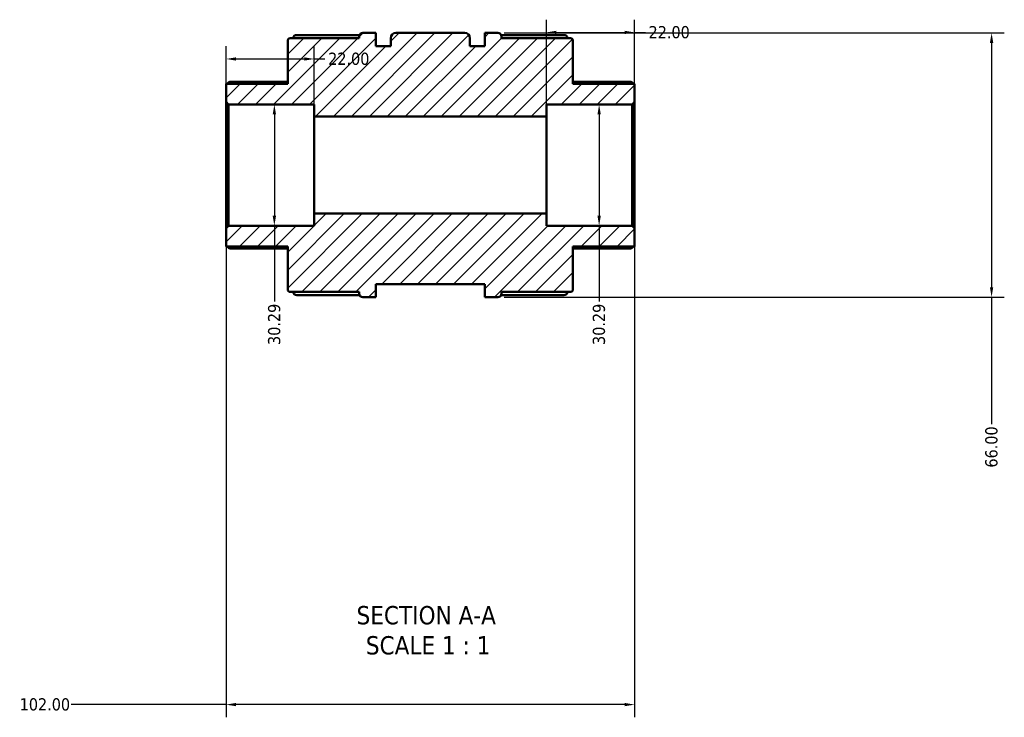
# Model space of a CAD drawing. Header units: millimetres. Extents: x 0 to 937, y -378 to 713.
# Tile 2 of 12: x 349 to 595, y -378 to -204. Entities that reach past the tile are written whole.
import ezdxf

# ---------------------------------------------------------------- set-up
doc = ezdxf.new("R2010")
doc.units = ezdxf.units.MM
for name, color, linetype, lineweight in [('Dimension (ANSI)', 7, 'Continuous', 25), ('Hatch (ANSI)', 7, 'Continuous', 18), ('Symbol (ANSI)', 7, 'Continuous', 25), ('Visible (ANSI)', 7, 'Continuous', 50)]:
    doc.layers.add(name, color=color, linetype=linetype, lineweight=lineweight)
doc.styles.add('Label Text (ANSI)', font='tahoma.ttf')
doc.styles.add('Note Text (ANSI)', font='tahoma.ttf')
doc.dimstyles.new('Default - mm (ANSI)', dxfattribs={"dimtxt": 3.048, "dimasz": 2.5, "dimexe": 3.175, "dimexo": 1.6002, "dimgap": 0.8, "dimtad": 0, "dimtoh": 1, "dimrnd": 1e-08, "dimzin": 4, "dimdsep": 46, "dimtxsty": 'Note Text (ANSI)', "dimcen": 0.09, "dimdle": 10, "dimclrd": 256, "dimclre": 256, "dimclrt": 256, "dimadec": 1, "dimazin": 1, "dimtfac": 1, "dimtofl": 0, "dimtmove": 0, "dimatfit": 3, "dimfxl": 1, "dimtolj": 1, "dimtzin": 4, "dimlwd": -1, "dimlwe": -1, "dimarcsym": 0})

# ---------------------------------------------------------------- blocks, each defined once
blk = doc.blocks.new('*D7')
at = {"layer": 'Defpoints', "color": 0, "transparency": 16777216}
for p in [(493.77, -225.12), (493.77, -255.41), (493.77, -255.41)]:
    blk.add_point(p, dxfattribs=at)
at = {"layer": 'Dimension (ANSI)', "transparency": 16777216}
for p, q in [((493.77, -227.62), (493.77, -252.91)), ((493.77, -255.41), (493.77, -274.33))]:
    blk.add_line(p, q, dxfattribs=at)
for points in [[(493.35, -227.62), (494.19, -227.62), (493.77, -225.12)], [(493.35, -252.91), (494.19, -252.91), (493.77, -255.41)]]:
    blk.add_solid(points, dxfattribs=at)
at = {"layer": 'Dimension (ANSI)', "transparency": 16777216, "insert": (492.18, -285.18), "char_height": 3.048, "attachment_point": 1, "rotation": 90, "style": 'Note Text (ANSI)'}
blk.add_mtext('\\A1;30.29', dxfattribs=at)
blk = doc.blocks.new('*D8')
at = {"layer": 'Defpoints', "color": 0, "transparency": 16777216}
for p in [(400.62, -256.01), (502.62, -256.01), (400.62, -374.98)]:
    blk.add_point(p, dxfattribs=at)
at = {"layer": 'Dimension (ANSI)', "transparency": 16777216}
for p, q in [((400.62, -257.61), (400.62, -378.15)), ((502.62, -257.61), (502.62, -378.15)), ((400.62, -374.98), (361.96, -374.98)), ((500.12, -374.98), (403.12, -374.98))]:
    blk.add_line(p, q, dxfattribs=at)
for points in [[(403.12, -374.56), (403.12, -375.39), (400.62, -374.98)], [(500.12, -374.56), (500.12, -375.39), (502.62, -374.98)]]:
    blk.add_solid(points, dxfattribs=at)
at = {"layer": 'Dimension (ANSI)', "transparency": 16777216, "insert": (349.08, -373.39), "char_height": 3.048, "attachment_point": 1, "style": 'Note Text (ANSI)'}
blk.add_mtext('\\A1;102.00', dxfattribs=at)
blk = doc.blocks.new('*D9')
at = {"layer": 'Defpoints', "color": 0, "transparency": 16777216}
for p in [(412.67, -225.12), (412.67, -255.41), (412.67, -255.41)]:
    blk.add_point(p, dxfattribs=at)
at = {"layer": 'Dimension (ANSI)', "transparency": 16777216}
for p, q in [((412.67, -227.62), (412.67, -252.91)), ((412.67, -255.41), (412.67, -274.33))]:
    blk.add_line(p, q, dxfattribs=at)
for points in [[(412.26, -227.62), (413.09, -227.62), (412.67, -225.12)], [(412.26, -252.91), (413.09, -252.91), (412.67, -255.41)]]:
    blk.add_solid(points, dxfattribs=at)
at = {"layer": 'Dimension (ANSI)', "transparency": 16777216, "insert": (411.09, -285.18), "char_height": 3.048, "attachment_point": 1, "rotation": 90, "style": 'Note Text (ANSI)'}
blk.add_mtext('\\A1;30.29', dxfattribs=at)
blk = doc.blocks.new('*D10')
at = {"layer": 'Defpoints', "color": 0, "transparency": 16777216}
for p in [(422.62, -213.77), (400.62, -224.51), (422.62, -228.15)]:
    blk.add_point(p, dxfattribs=at)
at = {"layer": 'Dimension (ANSI)', "transparency": 16777216}
for p, q in [((400.62, -222.91), (400.62, -210.6)), ((422.62, -226.55), (422.62, -210.6)), ((403.12, -213.77), (420.12, -213.77)), ((422.62, -213.77), (425.31, -213.77))]:
    blk.add_line(p, q, dxfattribs=at)
for points in [[(403.12, -213.36), (403.12, -214.19), (400.62, -213.77)], [(420.12, -213.36), (420.12, -214.19), (422.62, -213.77)]]:
    blk.add_solid(points, dxfattribs=at)
at = {"layer": 'Dimension (ANSI)', "transparency": 16777216, "insert": (426.11, -212.19), "char_height": 3.048, "attachment_point": 1, "style": 'Note Text (ANSI)'}
blk.add_mtext('\\A1;22.00', dxfattribs=at)
blk = doc.blocks.new('*D11')
at = {"layer": 'Defpoints', "color": 0, "transparency": 16777216}
for p in [(502.62, -207.14), (502.62, -224.51), (480.62, -228.15)]:
    blk.add_point(p, dxfattribs=at)
at = {"layer": 'Dimension (ANSI)', "transparency": 16777216}
for p, q in [((480.62, -226.55), (480.62, -203.96)), ((502.62, -222.91), (502.62, -203.96)), ((483.12, -207.14), (500.12, -207.14)), ((502.62, -207.14), (505.31, -207.14))]:
    blk.add_line(p, q, dxfattribs=at)
for points in [[(483.12, -206.72), (483.12, -207.55), (480.62, -207.14)], [(500.12, -206.72), (500.12, -207.55), (502.62, -207.14)]]:
    blk.add_solid(points, dxfattribs=at)
at = {"layer": 'Dimension (ANSI)', "transparency": 16777216, "insert": (506.11, -205.55), "char_height": 3.048, "attachment_point": 1, "style": 'Note Text (ANSI)'}
blk.add_mtext('\\A1;22.00', dxfattribs=at)
blk = doc.blocks.new('*D12')
at = {"layer": 'Defpoints', "color": 0, "transparency": 16777216}
for p in [(468.49, -207.26), (468.49, -273.26), (591.77, -273.26)]:
    blk.add_point(p, dxfattribs=at)
at = {"layer": 'Dimension (ANSI)', "transparency": 16777216}
for p, q in [((470.09, -207.26), (594.94, -207.26)), ((591.77, -209.76), (591.77, -270.76)), ((470.09, -273.26), (594.94, -273.26)), ((591.77, -273.26), (591.77, -304.92))]:
    blk.add_line(p, q, dxfattribs=at)
for points in [[(591.35, -209.76), (592.18, -209.76), (591.77, -207.26)], [(591.35, -270.76), (592.18, -270.76), (591.77, -273.26)]]:
    blk.add_solid(points, dxfattribs=at)
at = {"layer": 'Dimension (ANSI)', "transparency": 16777216, "insert": (590.18, -315.8), "char_height": 3.048, "attachment_point": 1, "rotation": 90, "style": 'Note Text (ANSI)'}
blk.add_mtext('\\A1;66.00', dxfattribs=at)

msp = doc.modelspace()

# ---------------------------------------------------------------- hatches: boundary and pattern name
at = {"layer": 'Hatch (ANSI)'}
h = msp.add_hatch(dxfattribs=at)
h.set_pattern_fill('ANSI31', color=256, scale=25.4, style=0)
h.set_pattern_definition([(45, (0, 0), (-2.245064, 2.245064), [])])
edge = h.paths.add_edge_path()
edge.add_ellipse((416.629, -271.337), major_axis=(-0.606, 0), ratio=1, start_angle=0, end_angle=90)
edge.add_line((416.629, -271.943), (433.843, -271.943))
edge.add_line((433.843, -271.943), (433.843, -272.354))
edge.add_ellipse((434.752, -272.354), major_axis=(-0.909, 0), ratio=1, start_angle=0, end_angle=90)
edge.add_line((434.752, -273.263), (438.023, -273.263))
edge.add_line((438.023, -273.263), (438.023, -269.963))
edge.add_line((438.023, -269.963), (465.223, -269.963))
edge.add_line((465.223, -269.963), (465.223, -273.263))
edge.add_line((465.223, -273.263), (468.495, -273.263))
edge.add_ellipse((468.495, -272.354), major_axis=(0, -0.909), ratio=1, start_angle=0, end_angle=90)
edge.add_line((469.403, -272.354), (469.403, -271.943))
edge.add_line((469.403, -271.943), (486.617, -271.943))
edge.add_ellipse((486.617, -271.337), major_axis=(0, -0.606), ratio=1, start_angle=0, end_angle=90)
edge.add_line((487.223, -271.337), (487.223, -260.558))
edge.add_line((487.223, -260.558), (502.623, -260.558))
edge.add_line((502.623, -260.558), (502.623, -256.014))
edge.add_line((502.623, -256.014), (502.017, -255.408))
edge.add_line((502.017, -255.408), (480.623, -255.408))
edge.add_line((480.623, -255.408), (480.623, -252.379))
edge.add_line((480.623, -252.379), (422.623, -252.379))
edge.add_line((422.623, -252.379), (422.623, -255.408))
edge.add_line((422.623, -255.408), (401.229, -255.408))
edge.add_line((401.229, -255.408), (400.623, -256.014))
edge.add_line((400.623, -256.014), (400.623, -260.558))
edge.add_line((400.623, -260.558), (416.023, -260.558))
edge.add_line((416.023, -260.558), (416.023, -271.337))
edge = h.paths.add_edge_path()
edge.add_ellipse((416.629, -209.189), major_axis=(0, 0.606), ratio=1, start_angle=0, end_angle=90)
edge.add_line((416.023, -209.189), (416.023, -219.968))
edge.add_line((416.023, -219.968), (400.623, -219.968))
edge.add_line((400.623, -219.968), (400.623, -224.511))
edge.add_line((400.623, -224.511), (401.229, -225.117))
edge.add_line((401.229, -225.117), (422.623, -225.117))
edge.add_line((422.623, -225.117), (422.623, -228.146))
edge.add_line((422.623, -228.146), (480.623, -228.146))
edge.add_line((480.623, -228.146), (480.623, -225.117))
edge.add_line((480.623, -225.117), (502.017, -225.117))
edge.add_line((502.017, -225.117), (502.623, -224.511))
edge.add_line((502.623, -224.511), (502.623, -219.968))
edge.add_line((502.623, -219.968), (487.223, -219.968))
edge.add_line((487.223, -219.968), (487.223, -209.189))
edge.add_ellipse((486.617, -209.189), major_axis=(0.606, 0), ratio=1, start_angle=0, end_angle=90)
edge.add_line((486.617, -208.583), (469.403, -208.583))
edge.add_line((469.403, -208.583), (469.403, -208.172))
edge.add_ellipse((468.495, -208.172), major_axis=(0.909, 0), ratio=1, start_angle=0, end_angle=90)
edge.add_line((468.495, -207.263), (465.223, -207.263))
edge.add_line((465.223, -207.263), (465.223, -210.563))
edge.add_line((465.223, -210.563), (461.523, -210.563))
edge.add_line((461.523, -210.563), (461.523, -208.583))
edge.add_ellipse((460.203, -208.583), major_axis=(1.32, 0), ratio=1, start_angle=0, end_angle=90)
edge.add_line((460.203, -207.263), (443.043, -207.263))
edge.add_ellipse((443.043, -208.583), major_axis=(0, 1.32), ratio=1, start_angle=0, end_angle=90)
edge.add_line((441.723, -208.583), (441.723, -210.563))
edge.add_line((441.723, -210.563), (438.023, -210.563))
edge.add_line((438.023, -210.563), (438.023, -207.263))
edge.add_line((438.023, -207.263), (434.752, -207.263))
edge.add_ellipse((434.752, -208.172), major_axis=(0, 0.909), ratio=1, start_angle=0, end_angle=90)
edge.add_line((433.843, -208.172), (433.843, -208.583))
edge.add_line((433.843, -208.583), (416.629, -208.583))

# ---------------------------------------------------------------- linework, layer by layer
at = {"layer": 'Visible (ANSI)'}
for p, q in [((433.843, -208.583), (416.629, -208.583)), ((418.252, -207.802), (433.922, -207.802)), ((433.843, -208.172), (433.843, -208.583)), ((438.023, -207.263), (434.752, -207.263)), ((438.023, -210.563), (438.023, -207.263)), ((441.723, -208.583), (441.723, -210.563)), ((460.203, -207.263), (443.043, -207.263)), ((461.523, -210.563), (461.523, -208.583)), ((468.495, -207.263), (465.223, -207.263)), ((465.223, -207.263), (465.223, -210.563)), ((469.325, -207.802), (484.995, -207.802)), ((469.403, -208.583), (469.403, -208.172)), ((486.617, -208.583), (469.403, -208.583)), ((416.023, -209.189), (416.023, -219.968)), ((441.723, -210.563), (438.023, -210.563)), ((465.223, -210.563), (461.523, -210.563)), ((487.223, -219.968), (487.223, -209.189)), ((416.023, -219.968), (400.623, -219.968)), ((400.623, -219.968), (400.623, -224.511)), ((401.516, -219.442), (416.023, -219.442)), ((487.223, -219.442), (501.731, -219.442)), ((502.623, -219.968), (487.223, -219.968)), ((502.623, -224.511), (502.623, -219.968)), ((400.623, -224.511), (401.229, -225.117)), ((400.623, -224.511), (400.623, -256.014)), ((401.229, -225.117), (422.623, -225.117)), ((401.229, -255.408), (401.229, -225.117)), ((422.623, -225.117), (422.623, -228.146)), ((480.623, -228.146), (480.623, -225.117)), ((480.623, -225.117), (502.017, -225.117)), ((502.017, -225.117), (502.623, -224.511)), ((502.017, -225.117), (502.017, -255.408)), ((502.623, -256.014), (502.623, -224.511)), ((422.623, -228.146), (480.623, -228.146)), ((422.623, -252.379), (422.623, -228.146)), ((480.623, -252.379), (480.623, -228.146)), ((480.623, -252.379), (422.623, -252.379)), ((422.623, -252.379), (422.623, -255.408)), ((480.623, -255.408), (480.623, -252.379)), ((401.229, -255.408), (400.623, -256.014)), ((422.623, -255.408), (401.229, -255.408)), ((502.017, -255.408), (480.623, -255.408)), ((502.623, -256.014), (502.017, -255.408)), ((400.623, -256.014), (400.623, -260.558)), ((502.623, -260.558), (502.623, -256.014)), ((400.623, -260.558), (416.023, -260.558)), ((416.023, -260.558), (416.023, -271.337)), ((487.223, -271.337), (487.223, -260.558)), ((487.223, -260.558), (502.623, -260.558)), ((416.023, -261.083), (401.516, -261.083)), ((501.731, -261.083), (487.223, -261.083)), ((438.023, -273.263), (438.023, -269.963)), ((438.023, -269.963), (465.223, -269.963)), ((465.223, -269.963), (465.223, -273.263)), ((416.629, -271.943), (433.843, -271.943)), ((433.922, -272.723), (418.252, -272.723)), ((433.843, -271.943), (433.843, -272.354)), ((484.995, -272.723), (469.325, -272.723)), ((469.403, -272.354), (469.403, -271.943)), ((469.403, -271.943), (486.617, -271.943)), ((434.752, -273.263), (438.023, -273.263)), ((465.223, -273.263), (468.495, -273.263))]:
    msp.add_line(p, q, dxfattribs=at)
for centre, radius, start, end in [((416.629, -209.189), 0.606, 90, 180), ((418.252, -208.711), 0.909, 90, 171.89878), ((434.752, -208.172), 0.909, 90, 180), ((443.043, -208.583), 1.32, 90, 180), ((460.203, -208.583), 1.32, 0, 90), ((468.495, -208.172), 0.909, 0, 90), ((484.995, -208.711), 0.909, 8.10122, 90), ((486.617, -209.189), 0.606, 0, 90), ((416.629, -271.337), 0.606, 180, 270), ((418.252, -271.815), 0.909, 188.10122, 270), ((434.752, -272.354), 0.909, 180, 270), ((468.495, -272.354), 0.909, 270, 0), ((484.995, -271.815), 0.909, 270, 351.89878), ((486.617, -271.337), 0.606, 270, 0)]:
    msp.add_arc(centre, radius, start, end, dxfattribs=at)
for points, knots in [([(401.516, -219.442), (401.515, -219.442), (401.513, -219.442), (401.499, -219.443), (401.48, -219.452), (401.406, -219.494), (401.336, -219.547), (401.172, -219.682), (401.063, -219.778), (400.919, -219.911), (400.889, -219.939), (400.859, -219.968)], [0.18898873, 0.18898873, 0.18898873, 0.18898873, 0.19067973, 0.19067973, 0.21000496, 0.21000496, 0.24865543, 0.24865543, 0.29568221, 0.29568221, 0.30785551, 0.30785551, 0.30785551, 0.30785551]), ([(502.388, -219.968), (502.358, -219.939), (502.328, -219.911), (502.184, -219.778), (502.075, -219.682), (501.911, -219.547), (501.84, -219.494), (501.767, -219.452), (501.747, -219.443), (501.733, -219.442), (501.732, -219.442), (501.731, -219.442)], [0.3587335, 0.3587335, 0.3587335, 0.3587335, 0.3709068, 0.3709068, 0.41793358, 0.41793358, 0.45658404, 0.45658404, 0.47590928, 0.47590928, 0.47760028, 0.47760028, 0.47760028, 0.47760028]), ([(400.859, -260.558), (400.889, -260.586), (400.919, -260.614), (401.063, -260.748), (401.172, -260.844), (401.336, -260.979), (401.406, -261.032), (401.48, -261.074), (401.499, -261.082), (401.513, -261.083), (401.515, -261.083), (401.516, -261.083)], [0.3587335, 0.3587335, 0.3587335, 0.3587335, 0.3709068, 0.3709068, 0.41793358, 0.41793358, 0.45658404, 0.45658404, 0.47590928, 0.47590928, 0.47760028, 0.47760028, 0.47760028, 0.47760028]), ([(501.731, -261.083), (501.732, -261.083), (501.733, -261.083), (501.747, -261.082), (501.767, -261.074), (501.84, -261.032), (501.911, -260.979), (502.075, -260.844), (502.184, -260.748), (502.328, -260.614), (502.358, -260.586), (502.388, -260.558)], [0.18898873, 0.18898873, 0.18898873, 0.18898873, 0.19067973, 0.19067973, 0.21000496, 0.21000496, 0.24865543, 0.24865543, 0.29568221, 0.29568221, 0.30785551, 0.30785551, 0.30785551, 0.30785551])]:
    msp.add_open_spline(points, degree=3, knots=knots, dxfattribs=at)

# ---------------------------------------------------------------- texts
at = {"layer": 'Symbol (ANSI)', "char_height": 4.572, "attachment_point": 7, "style": 'Label Text (ANSI)'}
for s, insert in [('SECTION A-A', (433.199, -355.027)), ('SCALE 1 : 1', (435.518, -362.54))]:
    msp.add_mtext(s, dxfattribs=dict(at, insert=insert))

# ---------------------------------------------------------------- dimensions: what is measured, and where the dimension line sits
at = {"layer": 'Dimension (ANSI)'}
for base, p1, p2, angle, override, picture, middle in [((502.623, -207.138), (480.623, -228.146), (502.623, -224.511), 180, {"dimtoh": 0, "dimdec": 2, "dimtp": 0, "dimtm": 0, "dimtdec": 2, "dimatfit": 2}, '*D11', (511.123, -207.138)), ((591.767, -273.263), (468.495, -207.263), (468.495, -273.263), 90, {"dimtoh": 0, "dimdec": 2, "dimtp": 0, "dimtm": 0, "dimtdec": 2, "dimatfit": 2}, '*D12', (591.767, -310.763)), ((412.673, -255.408), (412.673, -225.117), (412.673, -255.408), 270, {"dimtoh": 0, "dimdec": 2, "dimse1": 1, "dimse2": 1, "dimtp": 0, "dimtm": 0, "dimtdec": 2, "dimatfit": 2}, '*D9', (412.673, -280.153)), ((493.769, -255.408), (493.769, -225.117), (493.769, -255.408), 270, {"dimtoh": 0, "dimdec": 2, "dimse1": 1, "dimse2": 1, "dimtp": 0, "dimtm": 0, "dimtdec": 2, "dimatfit": 2}, '*D7', (493.769, -280.153)), ((400.623, -374.975), (502.623, -256.014), (400.623, -256.014), 180, {"dimtoh": 0, "dimdec": 2, "dimtp": 0, "dimtm": 0, "dimtdec": 2, "dimatfit": 2}, '*D8', (355.123, -374.975))]:
    dim = msp.add_linear_dim(base=base, p1=p1, p2=p2, angle=angle, dimstyle='Default - mm (ANSI)', override=override, dxfattribs=at)
    dim.commit()
    dim.dimension.update_dxf_attribs({"geometry": picture, "text_midpoint": middle, "dimtype": 160})
dim = msp.add_linear_dim(base=(422.623, -213.774), p1=(400.623, -224.511), p2=(422.623, -228.146), dimstyle='Default - mm (ANSI)', override={"dimtoh": 0, "dimdec": 2, "dimtp": 0, "dimtm": 0, "dimtdec": 2, "dimatfit": 2}, dxfattribs=at)
dim.commit()
dim.dimension.update_dxf_attribs({"geometry": '*D10', "text_midpoint": (431.123, -213.774), "dimtype": 160})

doc.saveas('drawing.dxf')
